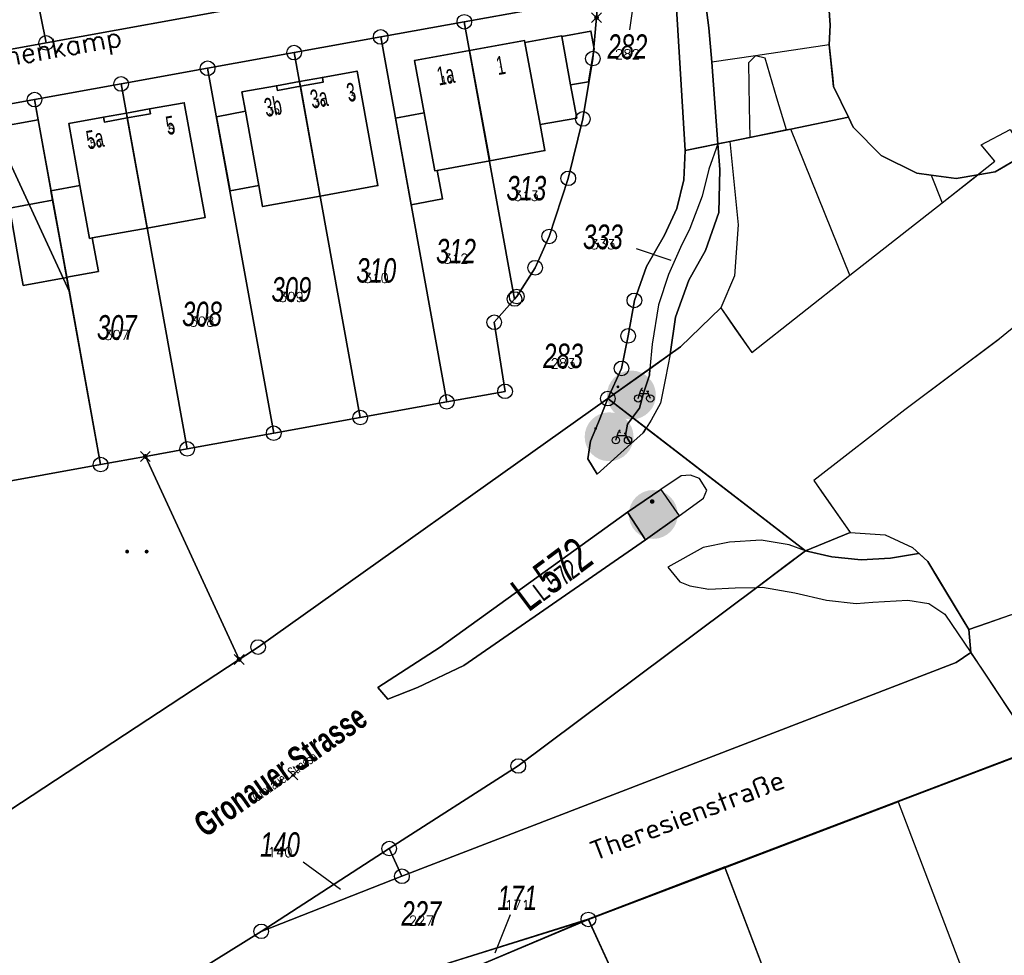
# Model space of a CAD drawing. Header units: metres. Extents: x 339653 to 341672, y 5744753 to 5747397.
# Tile 246 of 256: x 341003 to 341104, y 5746433 to 5746528. Entities that reach past the tile are written whole.
import ezdxf
from ezdxf.enums import TextEntityAlignment as Align

# ---------------------------------------------------------------- set-up
doc = ezdxf.new("R2010")
doc.units = ezdxf.units.M
doc.header["$LTSCALE"] = 0.03
doc.header["$PDMODE"] = 3
doc.header["$PDSIZE"] = 0.5
for name, color, linetype, lineweight in [('B-Beschriftung', 83, 'Continuous', 25), ('B-Flurstücksnummer', 83, 'Continuous', 25), ('B-Gebäude', 15, 'Continuous', 35), ('Flurstücke_Grenzpunkte', 7, 'Continuous', 25), ('Historie', 7, 'Continuous', 25), ('Lagebezeichnungen', 7, 'Continuous', 25), ('Netzpunkte', 7, 'Continuous', 25), ('Siedlung', 7, 'Continuous', 25), ('Verkehr', 7, 'Continuous', 25)]:
    doc.layers.add(name, color=color, linetype=linetype, lineweight=lineweight)
doc.layers.add('B-Flurstück', color=83, linetype='Continuous')
doc.styles.add('FLURSTUECKSNUMMER', font='simplex.shx')
doc.styles.add('Flurstücksnummer - K 10 700', font='ariali.ttf', dxfattribs={"width": 0.7})
doc.styles.add('HAUSNUMMER', font='simplex.shx')
doc.styles.add('Hausnummern NRW', font='arial.ttf', dxfattribs={"width": 0.595})
doc.styles.add('Legende und Ausgabekopf - N 8', font='arial.ttf', dxfattribs={"width": 0.7})
doc.styles.add('Name - Bauwerken u. Einrichtungen - F 10', font='arialbd.ttf', dxfattribs={"width": 0.7})
doc.styles.add('Plätze_ Anlagen_ Bahnhof - N 14', font='arial.ttf', dxfattribs={"width": 0.7})
doc.styles.add('STRASSENNAME_DKKM1000', font='simplex.shx')
doc.styles.add('Textart 8113', font='arial.ttf', dxfattribs={"width": 0.7})

# ---------------------------------------------------------------- blocks, each defined once
blk = doc.blocks.new('Gras')
for points in [[(-0.416667, 0.083333, -1), (-0.416667, -0.083333, -1)], [(0.416667, 0.083333, -1), (0.416667, -0.083333, -1)]]:
    blk.add_hatch(color=256).paths.add_polyline_path(points, flags=0)
blk = doc.blocks.new('Rad- und Fußweg')
for points in [[(-0.024975, 0.498889, 0.952163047), (-0.024975, -0.498889)], [(0, 0.499488, -1), (0, -0.499488, -1)], [(0.024975, -0.498889, 0.952163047), (0.024975, 0.498889)], [(-0.277716, 0.113884), (-0.267726, 0.119877), (-0.255738, 0.125871), (-0.247746, 0.129867), (-0.24375, 0.129867), (-0.237756, 0.125871), (-0.231763, 0.121875), (-0.15584, 0.043955), (-0.151844, 0.039959), (-0.149846, 0.035963), (-0.149846, -0.001998), (-0.149846, -0.005994), (-0.151844, -0.00999), (-0.157838, -0.013986), (-0.16583, -0.015984), (-0.173822, -0.013986), (-0.179815, -0.00999), (-0.181813, -0.005994), (-0.181813, -0.001998), (-0.181813, 0.023976), (-0.209785, 0.051947), (-0.221773, 0.017982), (-0.151844, -0.167828), (-0.151844, -0.173822), (-0.151844, -0.181813), (-0.15584, -0.189806), (-0.161834, -0.193802), (-0.167828, -0.197798), (-0.17582, -0.197798), (-0.18581, -0.193802), (-0.191804, -0.187808), (-0.193802, -0.181813), (-0.255738, -0.021978), (-0.333658, -0.183812), (-0.339652, -0.191804), (-0.347643, -0.1958), (-0.357634, -0.1958), (-0.363627, -0.193802), (-0.369621, -0.189806), (-0.373617, -0.181813), (-0.375615, -0.173822), (-0.373617, -0.167828), (-0.283709, 0.013986), (-0.293699, 0.043955), (-0.34165, -0.00999), (-0.347643, -0.013986), (-0.353638, -0.013986), (-0.359631, -0.011988), (-0.365626, -0.007992), (-0.367623, -0.003996), (-0.369621, 0.001998), (-0.369621, 0.007992), (-0.365626, 0.013986)], [(-0.275718, 0.197798, -1), (-0.275718, 0.137859, -1)]]:
    blk.add_hatch(color=256).paths.add_polyline_path(points, flags=0)
for p, q in [((0.138857, -0.06893), (0.189806, 0.101896)), ((0.167828, 0.027972), (0.351639, 0.027972)), ((0.191804, 0.113884), (0.223771, 0.143852)), ((0.235758, 0.07792), (0.191804, 0.113884)), ((0.307685, 0.075922), (0.357634, 0.075922)), ((0.387603, -0.06893), (0.337654, 0.059939))]:
    blk.add_line(p, q)
for centre in [(0.138857, -0.06893), (0.386604, -0.06893)]:
    blk.add_circle(centre, 0.074923)
blk = doc.blocks.new('Fußweg')
for points in [[(0, 0.5, -1), (0, -0.5, -1)], [(-0.026, 0.178), (-0.008, 0.19), (0.01, 0.2), (0.022, 0.204), (0.028, 0.204), (0.038, 0.2), (0.046, 0.19), (0.168, 0.07), (0.174, 0.064), (0.178, 0.056), (0.178, -0.004), (0.176, -0.01), (0.174, -0.014), (0.172, -0.016), (0.168, -0.018), (0.16, -0.022), (0.152, -0.024), (0.142, -0.022), (0.134, -0.018), (0.13, -0.016), (0.128, -0.014), (0.126, -0.01), (0.126, -0.004), (0.126, 0.038), (0.082, 0.082), (0.064, 0.03), (0.078, -0.008), (0.092, -0.044), (0.104, -0.08), (0.118, -0.116), (0.13, -0.152), (0.142, -0.188), (0.158, -0.224), (0.172, -0.262), (0.174, -0.27), (0.174, -0.278), (0.174, -0.286), (0.172, -0.292), (0.168, -0.298), (0.164, -0.302), (0.16, -0.306), (0.154, -0.31), (0.148, -0.312), (0.14, -0.312), (0.132, -0.312), (0.126, -0.308), (0.122, -0.306), (0.116, -0.3), (0.112, -0.294), (0.106, -0.286), (0.01, -0.034), (-0.02, -0.1), (-0.05, -0.162), (-0.08, -0.226), (-0.112, -0.29), (-0.116, -0.296), (-0.122, -0.302), (-0.128, -0.308), (-0.134, -0.31), (-0.142, -0.31), (-0.148, -0.31), (-0.154, -0.308), (-0.158, -0.306), (-0.164, -0.302), (-0.17, -0.298), (-0.174, -0.292), (-0.176, -0.286), (-0.178, -0.28), (-0.178, -0.274), (-0.176, -0.264), (-0.034, 0.024), (-0.048, 0.07), (-0.124, -0.016), (-0.134, -0.022), (-0.144, -0.022), (-0.154, -0.02), (-0.16, -0.014), (-0.166, -0.006), (-0.168, 0.004), (-0.168, 0.014), (-0.16, 0.024)], [(-0.021, 0.312, -1), (-0.021, 0.218, -1)]]:
    blk.add_hatch(color=256).paths.add_polyline_path(points, flags=0)
blk = doc.blocks.new('Grenzpunkt mit Abmarkung (Marke)')
at = {"lineweight": -2}
blk.add_circle((0, 0), 0.499, dxfattribs=at)
blk = doc.blocks.new('Grenzpunkt. Abmarkung nach Quellenlage nicht zu spezifizieren')
at = {"lineweight": -2}
blk.add_hatch(color=256, dxfattribs=at).paths.add_polyline_path([(0, 0.165, -1), (0, -0.165, -1)], flags=0)
blk.add_point((0, 0), dxfattribs=at)

msp = doc.modelspace()

# ---------------------------------------------------------------- linework, layer by layer
at = {"layer": 'B-Flurstück', "color": 83}
for points in [[(340979.969, 5746526.296, 0), (340982.074, 5746525.03, 0), (340986.29, 5746522.495, 0), (341005.954, 5746526.054, 0), (341003.334, 5746539.064, 0), (341000.718, 5746552.054, 0), (340990.262, 5746549.803, 0), (340974.035, 5746546.31, 0), (340979.969, 5746526.296, 0)], [(341005.954, 5746526.054, 0), (341027.079, 5746529.878, 0), (341029.685, 5746533.638, 0), (341031.108, 5746535.689, 0), (341029.636, 5746543.825, 0), (341003.334, 5746539.064, 0), (341005.954, 5746526.054, 0)], [(340987.333, 5746517.093, 0), (341004.775, 5746520.251, 0), (341013.63, 5746521.854, 0), (341022.484, 5746523.457, 0), (341031.339, 5746525.06, 0), (341040.194, 5746526.664, 0), (341048.753, 5746528.213, 0), (341062.465, 5746530.697, 0), (341070.328, 5746532.121, 0), (341070.799, 5746536.778, 0), (341062.61, 5746535.296, 0), (341042.999, 5746531.746, 0), (341027.079, 5746529.878, 0), (341005.954, 5746526.054, 0), (340986.29, 5746522.495, 0)], [(341053.89, 5746499.844, 0), (341054.113, 5746500.1, 0), (341056.002, 5746503.049, 0), (341057.437, 5746506.243, 0), (341059.389, 5746512.193, 0), (341060.882, 5746518.273, 0), (341061.909, 5746524.449, 0), (341062.283, 5746528.647, 0), (341062.465, 5746530.697, 0), (341048.753, 5746528.213, 0), (341053.89, 5746499.844, 0)], [(341070.445, 5746530.142, 0), (341071.344, 5746515.033, 0), (341074.696, 5746515.717, 0), (341074.091, 5746524.085, 0), (341073.758, 5746527.588, 0), (341073.355, 5746530.783, 0)], [(341073.355, 5746530.783, 0), (341073.758, 5746527.588, 0), (341074.091, 5746524.085, 0), (341074.696, 5746515.717, 0), (341075.938, 5746515.971, 0), (341082.154, 5746517.239, 0), (341088.065, 5746518.445, 0), (341086.532, 5746521.606, 0), (341086.092, 5746525.852, 0), (341086.177, 5746527.861, 0), (341086.04, 5746529.839, 0)], [(341016.114, 5746483.73, 0), (341025.71, 5746462.955, 0), (341027.65, 5746464.228, 0), (341063.434, 5746489.651, 0), (341064.842, 5746492.743, 0), (341065.519, 5746496.072, 0), (341066.153, 5746499.706, 0), (341067.402, 5746503.178, 0), (341069.227, 5746506.383, 0), (341070.512, 5746509.105, 0), (341071.226, 5746512.026, 0), (341071.344, 5746515.033, 0), (341070.445, 5746530.142, 0)], [(341062.283, 5746528.647, 0), (341061.909, 5746524.449, 0), (341060.882, 5746518.273, 0), (341059.389, 5746512.193, 0), (341057.437, 5746506.243, 0), (341056.002, 5746503.049, 0), (341054.113, 5746500.1, 0), (341053.89, 5746499.844, 0), (341051.811, 5746497.462, 0), (341052.92, 5746490.395, 0), (341046.956, 5746489.315, 0), (341038.101, 5746487.711, 0), (341029.246, 5746486.108, 0), (341020.392, 5746484.504, 0), (341016.114, 5746483.73, 0)], [(341046.956, 5746489.315, 0), (341052.92, 5746490.395, 0), (341051.811, 5746497.462, 0), (341053.89, 5746499.844, 0), (341048.753, 5746528.213, 0), (341040.194, 5746526.664, 0), (341046.956, 5746489.315, 0)], [(341038.101, 5746487.711, 0), (341046.956, 5746489.315, 0), (341040.194, 5746526.664, 0), (341031.339, 5746525.06, 0), (341038.101, 5746487.711, 0)], [(341029.246, 5746486.108, 0), (341038.101, 5746487.711, 0), (341031.339, 5746525.06, 0), (341022.484, 5746523.457, 0), (341029.246, 5746486.108, 0)], [(341020.392, 5746484.504, 0), (341029.246, 5746486.108, 0), (341022.484, 5746523.457, 0), (341013.63, 5746521.854, 0), (341020.392, 5746484.504, 0)], [(341004.775, 5746520.251, 0), (341011.537, 5746482.901, 0), (341016.114, 5746483.73, 0), (341020.392, 5746484.504, 0), (341013.63, 5746521.854, 0), (341004.775, 5746520.251, 0)], [(340994.096, 5746479.734, 0), (341011.537, 5746482.901, 0), (341004.775, 5746520.251, 0), (340987.333, 5746517.093, 0), (340987.714, 5746514.99, 0), (340994.096, 5746479.734, 0)], [(341088.556, 5746517.435, 0), (341088.065, 5746518.445, 0), (341082.154, 5746517.239, 0), (341075.938, 5746515.971, 0), (341074.696, 5746515.717, 0), (341074.886, 5746513.101, 0), (341074.794, 5746508.708, 0), (341073.425, 5746504.806, 0), (341071.732, 5746501.76, 0), (341070.372, 5746497.976, 0), (341069.823, 5746494.19, 0), (341063.434, 5746489.651, 0), (341067.359, 5746486.632, 0), (341083.682, 5746474.08, 0), (341086.354, 5746473.471, 0), (341089.365, 5746473.146, 0), (341092.349, 5746473.333, 0), (341095.218, 5746473.815, 0), (341095.256, 5746473.822, 0), (341095.285, 5746473.795, 0), (341096.174, 5746472.973, 0), (341100.389, 5746466.034, 0), (341102.244, 5746466.676, 0), (341105.726, 5746467.881, 0)], [(341107.26, 5746515.319, 0), (341103.062, 5746512.85, 0), (341101.284, 5746512.546, 0), (341099.071, 5746512.168, 0), (341096.511, 5746512.513, 0), (341095.049, 5746512.711, 0), (341091.404, 5746514.531, 0), (341088.556, 5746517.435, 0)], [(341069.227, 5746506.383, 0), (341067.402, 5746503.178, 0), (341066.153, 5746499.706, 0), (341065.519, 5746496.072, 0), (341064.842, 5746492.743, 0), (341063.434, 5746489.651, 0), (341069.823, 5746494.19, 0), (341070.372, 5746497.976, 0), (341071.732, 5746501.76, 0), (341073.425, 5746504.806, 0), (341074.794, 5746508.708, 0), (341074.886, 5746513.101, 0), (341074.696, 5746515.717, 0), (341071.344, 5746515.033, 0), (341071.226, 5746512.026, 0), (341070.512, 5746509.105, 0), (341069.227, 5746506.383, 0)], [(340825.272, 5746308.076, 0), (340873.019, 5746340.454, 0), (340929.054, 5746375.192, 0), (340957.725, 5746393.174, 0), (340992.518, 5746413.062, 0), (341027.971, 5746435.131, 0), (341041.068, 5746443.604, 0), (341054.274, 5746452.054, 0), (341078.671, 5746470.326, 0), (341083.682, 5746474.08, 0), (341067.359, 5746486.632, 0), (341063.434, 5746489.651, 0), (341027.65, 5746464.228, 0), (341025.71, 5746462.955, 0), (340982.221, 5746434.404, 0), (340975.709, 5746430.13, 0), (340920.701, 5746395.567, 0), (340865.571, 5746360.932, 0), (340814.505, 5746326.703, 0), (340807.836, 5746322.231, 0), (340777.916, 5746300.517, 0)], [(340965.813, 5746469.983, 0), (340982.221, 5746434.404, 0), (341025.71, 5746462.955, 0), (341016.114, 5746483.73, 0), (341011.537, 5746482.901, 0), (340994.096, 5746479.734, 0), (340987.111, 5746478.134, 0), (340980.244, 5746476.081, 0), (340974.772, 5746474.088, 0), (340969.414, 5746471.806, 0), (340965.813, 5746469.983, 0)], [(341054.274, 5746452.054, 0), (341041.068, 5746443.604, 0), (341042.373, 5746440.763, 0), (341099.07, 5746462.658, 0), (341100.598, 5746463.682, 0), (341100.389, 5746466.034, 0), (341096.174, 5746472.973, 0), (341095.285, 5746473.795, 0), (341095.256, 5746473.822, 0), (341095.218, 5746473.815, 0), (341092.349, 5746473.333, 0), (341089.365, 5746473.146, 0), (341086.354, 5746473.471, 0), (341083.682, 5746474.08, 0), (341078.671, 5746470.326, 0), (341054.274, 5746452.054, 0)], [(340995.298, 5746406.916, 0), (340999.063, 5746398.757, 0), (340998.333, 5746401.678, 0), (340998.708, 5746404.674, 0), (341000.187, 5746407.254, 0), (341002.507, 5746409.138, 0), (341023.194, 5746420.307, 0), (341044.395, 5746429.171, 0), (341047.172, 5746430.347, 0), (341046.541, 5746431.717, 0), (341061.437, 5746436.391, 0), (341075.424, 5746441.719, 0), (341093.178, 5746448.482, 0), (341107.16, 5746453.808, 0), (341101.767, 5746461.922, 0), (341100.598, 5746463.682, 0), (341099.07, 5746462.658, 0), (341042.373, 5746440.763, 0), (341027.971, 5746435.131, 0), (340992.518, 5746413.062, 0), (340993.35, 5746411.224, 0), (340995.298, 5746406.916, 0)], [(341027.971, 5746435.131, 0), (341042.373, 5746440.763, 0), (341041.068, 5746443.604, 0), (341027.971, 5746435.131, 0)], [(341074.178, 5746408.624, 0), (341078.426, 5746410.094, 0), (341085.405, 5746412.509, 0), (341086.402, 5746412.854, 0), (341075.424, 5746441.719, 0), (341061.437, 5746436.391, 0), (341074.178, 5746408.624, 0)], [(341047.172, 5746430.347, 0), (341061.437, 5746436.391, 0), (341046.541, 5746431.717, 0), (341047.172, 5746430.347, 0)], [(341056.116, 5746410.952, 0), (341059.527, 5746403.554, 0), (341074.178, 5746408.624, 0), (341061.437, 5746436.391, 0), (341047.172, 5746430.347, 0), (341056.116, 5746410.952, 0)]]:
    msp.add_polyline3d(points, dxfattribs=at)
at = {"layer": 'B-Gebäude'}
for points in [[(341056.502, 5746517.702), (341054.955, 5746526.094), (341058.714, 5746526.771), (341058.725, 5746526.712), (341059.628, 5746521.773), (341060.253, 5746518.359)], [(341059.628, 5746521.773), (341058.725, 5746526.712), (341061.7, 5746527.259), (341062.049, 5746525.464), (341061.647, 5746523.1), (341061.475, 5746522.087)], [(341051.348, 5746514), (341049.299, 5746525.276), (341054.919, 5746526.291), (341054.955, 5746526.094), (341056.502, 5746517.702), (341056.994, 5746515.037)], [(341045.733, 5746512.969), (341044.651, 5746518.888), (341043.669, 5746524.258), (341049.299, 5746525.276), (341051.348, 5746514), (341045.969, 5746513.012)], [(341031.98, 5746521.612), (341031.89, 5746522.104), (341034.23, 5746522.529), (341037.78, 5746523.174), (341039.916, 5746511.458), (341034.017, 5746510.381)], [(341026.35, 5746519.055), (341025.991, 5746521.033), (341029.531, 5746521.676), (341031.89, 5746522.104), (341031.98, 5746521.612), (341034.017, 5746510.381), (341028.117, 5746509.303), (341027.724, 5746511.467)], [(341029.531, 5746521.676), (341031.89, 5746522.104), (341031.98, 5746521.612), (341029.619, 5746521.184)], [(341031.89, 5746522.104), (341034.23, 5746522.529), (341034.32, 5746522.037), (341031.98, 5746521.612)], [(341016.307, 5746507.109), (341014.267, 5746518.377), (341014.174, 5746518.868), (341016.535, 5746519.295), (341020.086, 5746519.935), (341022.222, 5746508.179)], [(341009.424, 5746511.465), (341008.271, 5746517.803), (341011.833, 5746518.446), (341014.174, 5746518.868), (341014.267, 5746518.377), (341016.307, 5746507.109), (341010.686, 5746506.092), (341010.411, 5746506.042)], [(341011.833, 5746518.446), (341014.174, 5746518.868), (341014.267, 5746518.377), (341011.921, 5746517.954)], [(341014.267, 5746518.377), (341014.174, 5746518.868), (341016.535, 5746519.295), (341016.623, 5746518.802)], [(341026.35, 5746519.055), (341027.724, 5746511.467), (341024.778, 5746510.931), (341023.403, 5746518.503)], [(341045.969, 5746513.012), (341046.533, 5746510.086), (341043.323, 5746509.487), (341041.723, 5746518.356), (341044.651, 5746518.888), (341045.733, 5746512.969)], [(341010.411, 5746506.042), (341010.686, 5746506.092), (341011.304, 5746502.665), (341008.071, 5746502.082), (341006.45, 5746510.922), (341009.424, 5746511.465)]]:
    msp.add_lwpolyline(points, close=True, dxfattribs=at)
for points in [[(341058.725, 5746526.712), (341061.7, 5746527.259)], [(341061.7, 5746527.259), (341062.049, 5746525.464)], [(341029.531, 5746521.676), (341031.89, 5746522.104)], [(341031.89, 5746522.104), (341034.23, 5746522.529)], [(341011.833, 5746518.446), (341014.174, 5746518.868)], [(341014.174, 5746518.868), (341016.535, 5746519.295)]]:
    msp.add_lwpolyline(points, dxfattribs=at)
for points in [[(341056.502, 5746517.702, 0), (341060.253, 5746518.359, 0), (341059.628, 5746521.773, 0), (341058.725, 5746526.712, 0), (341058.714, 5746526.771, 0), (341054.955, 5746526.094, 0), (341056.502, 5746517.702, 0)], [(341056.502, 5746517.702, 0), (341060.253, 5746518.359, 0), (341059.628, 5746521.773, 0), (341058.725, 5746526.712, 0), (341058.714, 5746526.771, 0), (341054.955, 5746526.094, 0), (341056.502, 5746517.702, 0)], [(341059.628, 5746521.773, 0), (341061.475, 5746522.087, 0), (341061.647, 5746523.1, 0), (341062.049, 5746525.464, 0), (341061.7, 5746527.259, 0), (341058.725, 5746526.712, 0), (341059.628, 5746521.773, 0)], [(341059.628, 5746521.773, 0), (341061.475, 5746522.087, 0), (341061.647, 5746523.1, 0), (341062.049, 5746525.464, 0), (341061.7, 5746527.259, 0), (341058.725, 5746526.712, 0), (341059.628, 5746521.773, 0)], [(341051.348, 5746514, 0), (341056.994, 5746515.037, 0), (341056.502, 5746517.702, 0), (341054.955, 5746526.094, 0), (341054.919, 5746526.291, 0), (341049.299, 5746525.276, 0), (341051.348, 5746514, 0)], [(341051.348, 5746514, 0), (341056.994, 5746515.037, 0), (341056.502, 5746517.702, 0), (341054.955, 5746526.094, 0), (341054.919, 5746526.291, 0), (341049.299, 5746525.276, 0), (341051.348, 5746514, 0)], [(341044.651, 5746518.888, 0), (341045.733, 5746512.969, 0), (341045.969, 5746513.012, 0), (341051.348, 5746514, 0), (341049.299, 5746525.276, 0), (341043.669, 5746524.258, 0), (341044.651, 5746518.888, 0)], [(341044.651, 5746518.888, 0), (341045.733, 5746512.969, 0), (341045.969, 5746513.012, 0), (341051.348, 5746514, 0), (341049.299, 5746525.276, 0), (341043.669, 5746524.258, 0), (341044.651, 5746518.888, 0)], [(341031.98, 5746521.612, 0), (341034.017, 5746510.381, 0), (341039.916, 5746511.458, 0), (341037.78, 5746523.174, 0), (341034.23, 5746522.529, 0), (341031.89, 5746522.104, 0), (341031.98, 5746521.612, 0)], [(341031.98, 5746521.612, 0), (341034.017, 5746510.381, 0), (341039.916, 5746511.458, 0), (341037.78, 5746523.174, 0), (341034.23, 5746522.529, 0), (341031.89, 5746522.104, 0), (341031.98, 5746521.612, 0)], [(341026.35, 5746519.055, 0), (341027.724, 5746511.467, 0), (341028.117, 5746509.303, 0), (341034.017, 5746510.381, 0), (341031.98, 5746521.612, 0), (341031.89, 5746522.104, 0), (341029.531, 5746521.676, 0), (341025.991, 5746521.033, 0), (341026.35, 5746519.055, 0)], [(341026.35, 5746519.055, 0), (341027.724, 5746511.467, 0), (341028.117, 5746509.303, 0), (341034.017, 5746510.381, 0), (341031.98, 5746521.612, 0), (341031.89, 5746522.104, 0), (341029.531, 5746521.676, 0), (341025.991, 5746521.033, 0), (341026.35, 5746519.055, 0)], [(341014.267, 5746518.377, 0), (341016.307, 5746507.109, 0), (341022.222, 5746508.179, 0), (341020.086, 5746519.935, 0), (341016.535, 5746519.295, 0), (341014.174, 5746518.868, 0), (341014.267, 5746518.377, 0)], [(341014.267, 5746518.377, 0), (341016.307, 5746507.109, 0), (341022.222, 5746508.179, 0), (341020.086, 5746519.935, 0), (341016.535, 5746519.295, 0), (341014.174, 5746518.868, 0), (341014.267, 5746518.377, 0)], [(341009.424, 5746511.465, 0), (341010.411, 5746506.042, 0), (341010.686, 5746506.092, 0), (341016.307, 5746507.109, 0), (341014.267, 5746518.377, 0), (341014.174, 5746518.868, 0), (341011.833, 5746518.446, 0), (341008.271, 5746517.803, 0), (341009.424, 5746511.465, 0)], [(341009.424, 5746511.465, 0), (341010.411, 5746506.042, 0), (341010.686, 5746506.092, 0), (341016.307, 5746507.109, 0), (341014.267, 5746518.377, 0), (341014.174, 5746518.868, 0), (341011.833, 5746518.446, 0), (341008.271, 5746517.803, 0), (341009.424, 5746511.465, 0)], [(341027.724, 5746511.467, 0), (341026.35, 5746519.055, 0), (341023.403, 5746518.503, 0), (341024.778, 5746510.931, 0), (341027.724, 5746511.467, 0)], [(341027.724, 5746511.467, 0), (341026.35, 5746519.055, 0), (341023.403, 5746518.503, 0), (341024.778, 5746510.931, 0), (341027.724, 5746511.467, 0)], [(341045.969, 5746513.012, 0), (341045.733, 5746512.969, 0), (341044.651, 5746518.888, 0), (341041.723, 5746518.356, 0), (341043.323, 5746509.487, 0), (341046.533, 5746510.086, 0), (341045.969, 5746513.012, 0)], [(341045.969, 5746513.012, 0), (341045.733, 5746512.969, 0), (341044.651, 5746518.888, 0), (341041.723, 5746518.356, 0), (341043.323, 5746509.487, 0), (341046.533, 5746510.086, 0), (341045.969, 5746513.012, 0)], [(341010.686, 5746506.092, 0), (341010.411, 5746506.042, 0), (341009.424, 5746511.465, 0), (341006.45, 5746510.922, 0), (341006.627, 5746509.957, 0), (341008.071, 5746502.082, 0), (341011.304, 5746502.665, 0), (341010.686, 5746506.092, 0)], [(341010.686, 5746506.092, 0), (341010.411, 5746506.042, 0), (341009.424, 5746511.465, 0), (341006.45, 5746510.922, 0), (341006.627, 5746509.957, 0), (341008.071, 5746502.082, 0), (341011.304, 5746502.665, 0), (341010.686, 5746506.092, 0)], [(341002.199, 5746509.149, 0), (341002.468, 5746507.655, 0), (341003.173, 5746503.698, 0), (341003.618, 5746501.229, 0), (341008.073, 5746502.048, 0), (341008.071, 5746502.082, 0), (341006.627, 5746509.957, 0), (341002.199, 5746509.149, 0)], [(341002.199, 5746509.149, 0), (341002.468, 5746507.655, 0), (341003.173, 5746503.698, 0), (341003.618, 5746501.229, 0), (341008.073, 5746502.048, 0), (341008.071, 5746502.082, 0), (341006.627, 5746509.957, 0), (341002.199, 5746509.149, 0)]]:
    msp.add_polyline3d(points, dxfattribs=at)
at = {"layer": 'Flurstücke_Grenzpunkte', "color": 83}
for p, q in [((341065.693, 5746527.394), (341066.137, 5746530.515)), ((341066.34, 5746505.025), (341069.887, 5746503.824)), ((341032.275, 5746442.232), (341036.09, 5746439.433)), ((341053.461, 5746436.817), (341051.867, 5746432.902))]:
    msp.add_line(p, q, dxfattribs=at)
for points in [[(340979.969, 5746526.296), (340974.035, 5746546.31), (340990.262, 5746549.803), (341000.718, 5746552.054), (341003.334, 5746539.064), (341005.954, 5746526.054), (340986.29, 5746522.495), (340982.074, 5746525.03)], [(341005.954, 5746526.054), (341003.334, 5746539.064), (341029.636, 5746543.825), (341031.108, 5746535.689), (341029.685, 5746533.638), (341027.079, 5746529.878)], [(341054.113, 5746500.1), (341053.89, 5746499.844), (341048.753, 5746528.213), (341062.465, 5746530.697), (341062.283, 5746528.647), (341061.909, 5746524.449), (341060.882, 5746518.273), (341059.389, 5746512.193), (341057.437, 5746506.243), (341056.002, 5746503.049)], [(341046.956, 5746489.315), (341040.194, 5746526.664), (341048.753, 5746528.213), (341053.89, 5746499.844), (341051.811, 5746497.462), (341052.92, 5746490.395)], [(341046.956, 5746489.315), (341038.101, 5746487.711), (341031.339, 5746525.06), (341040.194, 5746526.664)], [(341038.101, 5746487.711), (341029.246, 5746486.108), (341022.484, 5746523.457), (341031.339, 5746525.06)], [(341029.246, 5746486.108), (341020.392, 5746484.504), (341013.63, 5746521.854), (341022.484, 5746523.457)], [(341008.34, 5746500.562), (341005.149, 5746518.183), (341004.775, 5746520.251), (341013.63, 5746521.854), (341020.392, 5746484.504), (341016.114, 5746483.73), (341011.537, 5746482.901)], [(340994.096, 5746479.734), (340987.714, 5746514.99), (340987.333, 5746517.093), (341004.775, 5746520.251), (341005.149, 5746518.183), (341008.34, 5746500.562), (341011.537, 5746482.901)], [(341067.402, 5746503.178), (341069.227, 5746506.383), (341070.512, 5746509.105), (341071.226, 5746512.026), (341071.344, 5746515.033), (341074.696, 5746515.717), (341074.886, 5746513.101), (341074.794, 5746508.708), (341073.425, 5746504.806), (341071.732, 5746501.76), (341070.372, 5746497.976), (341069.823, 5746494.19), (341067.747, 5746492.715), (341063.434, 5746489.651), (341064.842, 5746492.743), (341065.519, 5746496.072), (341066.153, 5746499.706)], [(340965.813, 5746469.983), (340969.414, 5746471.806), (340974.772, 5746474.088), (340980.244, 5746476.081), (340987.111, 5746478.134), (340994.096, 5746479.734), (341011.537, 5746482.901), (341016.114, 5746483.73), (341025.71, 5746462.955), (340982.221, 5746434.404)], [(341041.068, 5746443.604), (341054.274, 5746452.054), (341078.671, 5746470.326), (341081.656, 5746472.562), (341083.682, 5746474.08), (341086.354, 5746473.471), (341089.365, 5746473.146), (341092.349, 5746473.333), (341095.218, 5746473.815), (341095.256, 5746473.822), (341095.285, 5746473.795), (341096.174, 5746472.973), (341097.35, 5746471.036), (341100.389, 5746466.034), (341100.598, 5746463.682), (341099.07, 5746462.658), (341042.373, 5746440.763)], [(340995.913, 5746405.579), (340995.298, 5746406.916), (340992.518, 5746413.062), (341027.971, 5746435.131), (341042.373, 5746440.763), (341099.07, 5746462.658), (341100.598, 5746463.682), (341107.169, 5746453.699), (341093.164, 5746448.384), (341075.419, 5746441.646), (341061.447, 5746436.346), (341046.537, 5746431.706), (341047.167, 5746430.329), (341044.396, 5746429.163), (341023.196, 5746420.301), (341002.507, 5746409.137), (341000.187, 5746407.253), (340998.708, 5746404.673), (340998.332, 5746401.677), (340999.061, 5746398.755)], [(341042.373, 5746440.763), (341027.971, 5746435.131), (341041.068, 5746443.604)], [(341074.172, 5746408.557), (341061.447, 5746436.346), (341075.419, 5746441.646), (341086.385, 5746412.776), (341078.414, 5746410.022)], [(341047.167, 5746430.329), (341046.537, 5746431.706), (341061.447, 5746436.346)], [(341056.114, 5746410.91), (341047.167, 5746430.329), (341061.447, 5746436.346), (341074.172, 5746408.557), (341059.537, 5746403.503)]]:
    msp.add_lwpolyline(points, close=True, dxfattribs=at)
for points in [[(340986.29, 5746522.495), (341005.954, 5746526.054), (341027.079, 5746529.878), (341042.999, 5746531.746), (341062.61, 5746535.296), (341070.799, 5746536.778), (341070.328, 5746532.121), (341062.465, 5746530.697), (341048.753, 5746528.213), (341040.194, 5746526.664), (341031.339, 5746525.06), (341022.484, 5746523.457), (341013.63, 5746521.854), (341004.775, 5746520.251), (340987.333, 5746517.093)], [(341073.355, 5746530.783), (341073.758, 5746527.588), (341074.091, 5746524.085), (341074.696, 5746515.717), (341071.344, 5746515.033), (341070.445, 5746530.142)], [(341086.04, 5746529.839), (341086.177, 5746527.861), (341086.092, 5746525.852), (341086.447, 5746522.429), (341086.532, 5746521.606), (341088.065, 5746518.445), (341082.154, 5746517.239), (341081.705, 5746517.147), (341077.976, 5746516.387), (341075.938, 5746515.971), (341074.696, 5746515.717), (341074.091, 5746524.085), (341073.758, 5746527.588), (341073.355, 5746530.783)], [(341005.954, 5746526.054), (341027.079, 5746529.878)], [(341070.445, 5746530.142), (341071.344, 5746515.033), (341071.226, 5746512.026), (341070.512, 5746509.105), (341069.227, 5746506.383), (341067.402, 5746503.178), (341066.153, 5746499.706), (341065.519, 5746496.072), (341064.842, 5746492.743), (341063.434, 5746489.651), (341027.65, 5746464.228), (341025.71, 5746462.955), (341016.114, 5746483.73), (341020.392, 5746484.504), (341029.246, 5746486.108), (341038.101, 5746487.711), (341046.956, 5746489.315), (341052.92, 5746490.395), (341051.811, 5746497.462), (341053.89, 5746499.844), (341054.113, 5746500.1), (341056.002, 5746503.049), (341057.437, 5746506.243), (341059.389, 5746512.193), (341060.882, 5746518.273), (341061.909, 5746524.449), (341062.283, 5746528.647)], [(340986.29, 5746522.495), (341005.954, 5746526.054)], [(341104.622, 5746467.499), (341102.244, 5746466.676), (341100.389, 5746466.034), (341097.35, 5746471.036), (341096.174, 5746472.973), (341095.285, 5746473.795), (341095.256, 5746473.822), (341095.218, 5746473.815), (341092.349, 5746473.333), (341089.365, 5746473.146), (341086.354, 5746473.471), (341083.682, 5746474.08), (341067.359, 5746486.632), (341065.962, 5746487.707), (341063.434, 5746489.651), (341067.747, 5746492.715), (341069.823, 5746494.19), (341070.372, 5746497.976), (341071.732, 5746501.76), (341073.425, 5746504.806), (341074.794, 5746508.708), (341074.886, 5746513.101), (341074.696, 5746515.717), (341075.938, 5746515.971), (341077.976, 5746516.387), (341081.705, 5746517.147), (341082.154, 5746517.239), (341088.065, 5746518.445), (341088.556, 5746517.435), (341091.404, 5746514.531), (341095.049, 5746512.711), (341096.511, 5746512.513), (341099.071, 5746512.168), (341101.284, 5746512.546), (341103.062, 5746512.85), (341103.717, 5746513.235), (341107.26, 5746515.319)], [(341067.747, 5746492.715), (341063.434, 5746489.651)], [(340777.916, 5746300.517), (340807.836, 5746322.231), (340814.505, 5746326.703), (340865.571, 5746360.932), (340920.701, 5746395.567), (340975.709, 5746430.13), (340982.221, 5746434.404), (341025.71, 5746462.955), (341027.65, 5746464.228), (341063.434, 5746489.651), (341065.962, 5746487.707), (341067.359, 5746486.632), (341083.682, 5746474.08), (341081.656, 5746472.562), (341078.671, 5746470.326), (341054.274, 5746452.054), (341041.068, 5746443.604), (341027.971, 5746435.131), (340992.518, 5746413.062), (340957.725, 5746393.174), (340929.054, 5746375.192), (340873.019, 5746340.454), (340825.272, 5746308.076)], [(341063.434, 5746489.651), (341065.962, 5746487.707)], [(341065.962, 5746487.707), (341067.359, 5746486.632)]]:
    msp.add_lwpolyline(points, dxfattribs=at)
at = {"layer": 'Historie', "color": 83}
for points in [[(341086.04, 5746529.839), (341086.177, 5746527.861), (341086.092, 5746525.852), (341078.534, 5746524.739), (341074.091, 5746524.085), (341073.758, 5746527.588), (341073.355, 5746530.783)], [(341112.08, 5746502.771), (341103.509, 5746495.76), (341103.452, 5746495.717), (341093.839, 5746488.496), (341084.527, 5746481.254), (341085.584, 5746479.743), (341088.23, 5746475.961), (341083.682, 5746474.08), (341067.359, 5746486.632), (341065.962, 5746487.707), (341063.434, 5746489.651), (341067.747, 5746492.715), (341069.823, 5746494.19), (341070.883, 5746494.943), (341074.985, 5746498.929), (341076.45, 5746496.83), (341078.161, 5746494.379), (341088.193, 5746502.287), (341086.32, 5746506.924), (341082.154, 5746517.239), (341088.065, 5746518.445), (341088.556, 5746517.435), (341091.404, 5746514.531), (341095.049, 5746512.711), (341096.511, 5746512.513), (341097.641, 5746509.677), (341101.284, 5746512.546), (341103.062, 5746512.85), (341103.717, 5746513.235), (341107.26, 5746515.319)]]:
    msp.add_lwpolyline(points, dxfattribs=at)
for points in [[(341000.587, 5746517.347), (340987.714, 5746514.99), (340987.333, 5746517.093), (341004.775, 5746520.251), (341005.149, 5746518.183)], [(341008.34, 5746500.562), (341000.587, 5746517.347), (341005.149, 5746518.183)], [(340994.096, 5746479.734), (340987.714, 5746514.99), (341000.587, 5746517.347), (341008.34, 5746500.562), (341011.537, 5746482.901)], [(341063.434, 5746489.651), (341070.883, 5746494.943), (341074.985, 5746498.929), (341078.161, 5746494.379), (341088.193, 5746502.287), (341097.641, 5746509.677), (341103.056, 5746513.941), (341101.628, 5746515.612), (341104.598, 5746517.2), (341115.728, 5746498.507), (341112.08, 5746502.771), (341103.509, 5746495.76), (341093.839, 5746488.496), (341084.527, 5746481.254), (341088.23, 5746475.961), (341083.682, 5746474.08)], [(341063.434, 5746489.651), (341064.842, 5746492.743), (341065.519, 5746496.072), (341066.153, 5746499.706), (341067.402, 5746503.178), (341069.227, 5746506.383), (341070.512, 5746509.105), (341071.226, 5746512.026), (341071.344, 5746515.033), (341075.938, 5746515.971), (341076.782, 5746507.422), (341076.399, 5746502.227), (341074.985, 5746498.929), (341070.883, 5746494.943)], [(341042.373, 5746440.763), (341041.068, 5746443.604), (341054.274, 5746452.054), (341083.682, 5746474.08), (341088.23, 5746475.961), (341091.807, 5746475.695), (341094.621, 5746474.408), (341096.174, 5746472.973), (341100.389, 5746466.034), (341100.598, 5746463.682), (341099.07, 5746462.658)]]:
    msp.add_lwpolyline(points, close=True, dxfattribs=at)
at = {"layer": 'Netzpunkte', "color": 83}
msp.add_point((341031.223, 5746451.138), dxfattribs=at)
at = {"layer": 'Siedlung', "color": 83}
for points in [[(340972.519, 5746569.003), (340984.295, 5746572.286), (340994.816, 5746574.955), (341005.394, 5746577.39), (341018.011, 5746579.976), (341023.816, 5746575.971), (341027.117, 5746557.737), (341029.636, 5746543.825), (341031.108, 5746535.689), (341029.685, 5746533.638), (341027.079, 5746529.878), (341005.954, 5746526.054), (340986.29, 5746522.495), (340982.074, 5746525.03), (340979.969, 5746526.296), (340974.035, 5746546.31), (340969.151, 5746562.784)], [(340987.714, 5746514.99), (340987.333, 5746517.093), (341004.775, 5746520.251), (341005.149, 5746518.183), (341008.34, 5746500.562), (341011.537, 5746482.901), (340994.096, 5746479.734)], [(341027.971, 5746435.131), (341041.068, 5746443.604), (341054.274, 5746452.054), (341078.671, 5746470.326), (341079.254, 5746470.341), (341082.566, 5746469.789), (341085.81, 5746469.03), (341088.851, 5746468.685), (341090.541, 5746468.823), (341094.123, 5746469.03), (341096.286, 5746468.685), (341097.908, 5746467.581), (341100.598, 5746463.682), (341099.07, 5746462.658), (341042.373, 5746440.763)]]:
    msp.add_lwpolyline(points, close=True, dxfattribs=at)
for points in [[(341062.283, 5746528.647), (341061.909, 5746524.449), (341060.882, 5746518.273), (341059.389, 5746512.193), (341057.437, 5746506.243), (341056.002, 5746503.049), (341054.113, 5746500.1), (341053.89, 5746499.844), (341051.811, 5746497.462), (341052.92, 5746490.395), (341046.956, 5746489.315), (341038.101, 5746487.711), (341029.246, 5746486.108), (341020.392, 5746484.504), (341016.114, 5746483.73), (341011.537, 5746482.901), (341008.34, 5746500.562), (341005.149, 5746518.183), (341004.775, 5746520.251), (341013.63, 5746521.854), (341022.484, 5746523.457), (341031.339, 5746525.06), (341040.194, 5746526.664), (341048.753, 5746528.213), (341062.465, 5746530.697)], [(341070.445, 5746530.142), (341071.344, 5746515.033), (341071.226, 5746512.026), (341070.512, 5746509.105), (341069.227, 5746506.383), (341067.402, 5746503.178), (341066.153, 5746499.706), (341065.519, 5746496.072), (341064.842, 5746492.743), (341063.434, 5746489.651), (341027.65, 5746464.228), (341025.71, 5746462.955), (340982.221, 5746434.404)], [(340994.096, 5746479.734), (341011.537, 5746482.901), (341016.114, 5746483.73), (341020.392, 5746484.504), (341029.246, 5746486.108), (341038.101, 5746487.711), (341046.956, 5746489.315), (341052.92, 5746490.395), (341051.811, 5746497.462), (341053.89, 5746499.844), (341054.113, 5746500.1), (341056.002, 5746503.049), (341057.437, 5746506.243), (341059.389, 5746512.193), (341060.882, 5746518.273), (341061.909, 5746524.449), (341062.283, 5746528.647)], [(341044.677, 5746299.972), (341037.129, 5746316.311), (341029.591, 5746332.64), (341021.2, 5746350.795), (341012.82, 5746368.97), (341004.44, 5746387.116), (340999.061, 5746398.755), (340998.332, 5746401.677), (340998.708, 5746404.673), (341000.187, 5746407.253), (341002.507, 5746409.137), (341023.196, 5746420.301), (341044.396, 5746429.163), (341047.167, 5746430.329), (341046.537, 5746431.706), (341061.447, 5746436.346), (341075.419, 5746441.646), (341093.164, 5746448.384), (341100.619, 5746428.766), (341103.82, 5746420.338), (341104.339, 5746418.974)]]:
    msp.add_lwpolyline(points, dxfattribs=at)
at = {"layer": 'Verkehr', "color": 83}
for points in [[(340986.29, 5746522.495), (341005.954, 5746526.054), (341027.079, 5746529.878), (341042.999, 5746531.746), (341062.61, 5746535.296), (341070.799, 5746536.778), (341070.328, 5746532.121), (341062.465, 5746530.697), (341048.753, 5746528.213), (341040.194, 5746526.664), (341031.339, 5746525.06), (341022.484, 5746523.457), (341013.63, 5746521.854), (341004.775, 5746520.251), (340987.333, 5746517.093)], [(341086.04, 5746529.839), (341086.177, 5746527.861), (341086.092, 5746525.852), (341086.447, 5746522.429), (341086.532, 5746521.606), (341088.065, 5746518.445), (341082.154, 5746517.239), (341081.705, 5746517.147), (341080.743, 5746520.404), (341079.538, 5746524.481), (341078.534, 5746524.739), (341077.827, 5746524.028), (341077.89, 5746519.498), (341077.976, 5746516.387), (341075.938, 5746515.971), (341074.696, 5746515.717), (341074.091, 5746524.085), (341073.758, 5746527.588), (341073.355, 5746530.783)], [(340982.221, 5746434.404), (341025.71, 5746462.955), (341027.65, 5746464.228), (341063.434, 5746489.651), (341062.485, 5746487.23), (341061.674, 5746485.297), (341061.404, 5746483.502), (341062.35, 5746481.914), (341065.798, 5746485.021), (341067.057, 5746486.144), (341067.359, 5746486.632), (341083.682, 5746474.08), (341081.98, 5746474.687), (341079.142, 5746475.17), (341075.898, 5746474.963), (341073.195, 5746474.411), (341069.589, 5746472.41), (341070.805, 5746470.893), (341071.819, 5746470.479), (341073.779, 5746470.134), (341076.483, 5746470.272), (341078.671, 5746470.326), (341054.274, 5746452.054), (341041.068, 5746443.604), (341027.971, 5746435.131), (340992.518, 5746413.062)]]:
    msp.add_lwpolyline(points, dxfattribs=at)
for points in [[(341066.153, 5746499.706), (341067.402, 5746503.178), (341069.227, 5746506.383), (341070.512, 5746509.105), (341071.226, 5746512.026), (341071.344, 5746515.033), (341074.696, 5746515.717), (341073.777, 5746513.119), (341073.101, 5746510.357), (341071.816, 5746507.044), (341070.869, 5746505.111), (341069.652, 5746502.349), (341068.638, 5746499.242), (341067.962, 5746495.238), (341067.747, 5746492.715), (341063.434, 5746489.651), (341064.842, 5746492.743), (341065.519, 5746496.072)], [(341067.747, 5746492.715), (341069.823, 5746494.19), (341069.356, 5746491.738), (341068.815, 5746489.183), (341067.869, 5746487.456), (341067.359, 5746486.632), (341065.962, 5746487.707), (341066.677, 5746488.68), (341067.083, 5746490.199), (341067.692, 5746492.063)], [(341065.962, 5746487.707), (341063.434, 5746489.651), (341067.747, 5746492.715), (341067.692, 5746492.063), (341067.083, 5746490.199), (341066.677, 5746488.68)], [(341063.434, 5746489.651), (341065.962, 5746487.707), (341065.46, 5746487.023), (341065.257, 5746485.919), (341065.798, 5746485.021), (341062.35, 5746481.914), (341061.404, 5746483.502), (341061.674, 5746485.297), (341062.485, 5746487.23)], [(341065.962, 5746487.707), (341067.359, 5746486.632), (341067.057, 5746486.144), (341065.798, 5746485.021), (341065.257, 5746485.919), (341065.46, 5746487.023)], [(341070.738, 5746477.67), (341073.239, 5746479.464), (341073.577, 5746480.292), (341072.833, 5746481.465), (341071.887, 5746481.81), (341070.941, 5746481.741), (341068.845, 5746480.361), (341065.466, 5746478.015), (341046.271, 5746464.215), (341039.918, 5746460.074), (341040.932, 5746458.901), (341043.973, 5746460.074), (341048.704, 5746462.351), (341067.291, 5746475.186)], [(341065.466, 5746478.015), (341068.845, 5746480.361), (341070.738, 5746477.67), (341067.291, 5746475.186)], [(341065.466, 5746478.015), (341067.291, 5746475.186), (341048.704, 5746462.351), (341043.973, 5746460.074), (341040.932, 5746458.901), (341039.918, 5746460.074), (341046.271, 5746464.215)], [(340995.298, 5746406.916), (340992.518, 5746413.062), (341027.971, 5746435.131), (341042.373, 5746440.763), (341099.07, 5746462.658), (341100.598, 5746463.682), (341107.169, 5746453.699), (341093.164, 5746448.384), (341075.419, 5746441.646), (341061.447, 5746436.346), (341046.537, 5746431.706), (341047.167, 5746430.329), (341044.396, 5746429.163), (341023.196, 5746420.301), (341002.507, 5746409.137), (341000.187, 5746407.253), (340998.708, 5746404.673), (340998.332, 5746401.677), (340999.061, 5746398.755), (340995.913, 5746405.579)]]:
    msp.add_lwpolyline(points, close=True, dxfattribs=at)

# ---------------------------------------------------------------- block references
at = {"layer": 'Flurstücke_Grenzpunkte', "color": 83, "xscale": 1.5, "yscale": 1.5, "zscale": 1.5}
for name, p in [('Grenzpunkt mit Abmarkung (Marke)', (341048.753, 5746528.213)), ('Grenzpunkt. Abmarkung nach Quellenlage nicht zu spezifizieren', (341062.283, 5746528.647)), ('Grenzpunkt mit Abmarkung (Marke)', (341005.954, 5746526.054)), ('Grenzpunkt mit Abmarkung (Marke)', (341040.194, 5746526.664)), ('Grenzpunkt mit Abmarkung (Marke)', (341031.339, 5746525.06)), ('Grenzpunkt mit Abmarkung (Marke)', (341061.909, 5746524.449)), ('Grenzpunkt mit Abmarkung (Marke)', (341022.484, 5746523.457)), ('Grenzpunkt mit Abmarkung (Marke)', (341013.63, 5746521.854)), ('Grenzpunkt mit Abmarkung (Marke)', (341004.775, 5746520.251)), ('Grenzpunkt mit Abmarkung (Marke)', (341060.882, 5746518.273)), ('Grenzpunkt mit Abmarkung (Marke)', (341059.389, 5746512.193)), ('Grenzpunkt mit Abmarkung (Marke)', (341057.437, 5746506.243)), ('Grenzpunkt mit Abmarkung (Marke)', (341056.002, 5746503.049)), ('Grenzpunkt mit Abmarkung (Marke)', (341053.89, 5746499.844)), ('Grenzpunkt mit Abmarkung (Marke)', (341054.113, 5746500.1)), ('Grenzpunkt mit Abmarkung (Marke)', (341066.153, 5746499.706)), ('Grenzpunkt mit Abmarkung (Marke)', (341051.811, 5746497.462)), ('Grenzpunkt mit Abmarkung (Marke)', (341065.519, 5746496.072)), ('Grenzpunkt mit Abmarkung (Marke)', (341064.842, 5746492.743)), ('Grenzpunkt mit Abmarkung (Marke)', (341052.92, 5746490.395)), ('Grenzpunkt mit Abmarkung (Marke)', (341063.434, 5746489.651)), ('Grenzpunkt mit Abmarkung (Marke)', (341046.956, 5746489.315)), ('Grenzpunkt mit Abmarkung (Marke)', (341038.101, 5746487.711)), ('Grenzpunkt mit Abmarkung (Marke)', (341029.246, 5746486.108)), ('Grenzpunkt mit Abmarkung (Marke)', (341020.392, 5746484.504)), ('Grenzpunkt mit Abmarkung (Marke)', (341011.537, 5746482.901)), ('Grenzpunkt. Abmarkung nach Quellenlage nicht zu spezifizieren', (341016.114, 5746483.73)), ('Grenzpunkt mit Abmarkung (Marke)', (341027.65, 5746464.228)), ('Grenzpunkt. Abmarkung nach Quellenlage nicht zu spezifizieren', (341025.71, 5746462.955)), ('Grenzpunkt mit Abmarkung (Marke)', (341054.274, 5746452.054)), ('Grenzpunkt mit Abmarkung (Marke)', (341041.068, 5746443.604)), ('Grenzpunkt mit Abmarkung (Marke)', (341042.373, 5746440.763)), ('Grenzpunkt mit Abmarkung (Marke)', (341061.447, 5746436.346)), ('Grenzpunkt mit Abmarkung (Marke)', (341027.971, 5746435.131))]:
    msp.add_blockref(name, p, dxfattribs=at)
at = {"layer": 'Siedlung', "color": 83, "xscale": 2.4, "yscale": 2.4, "zscale": 2.4}
msp.add_blockref('Gras', (341015.245, 5746473.994), dxfattribs=at)
at = {"layer": 'Verkehr', "color": 83, "xscale": 5, "yscale": 5, "zscale": 5}
for name, p in [('Rad- und Fußweg', (341065.853, 5746490.018)), ('Rad- und Fußweg', (341063.569, 5746485.744)), ('Fußweg', (341068.084, 5746477.796))]:
    msp.add_blockref(name, p, dxfattribs=at)

# ---------------------------------------------------------------- texts
at = {"layer": 'B-Beschriftung', "color": 83, "style": 'STRASSENNAME_DKKM1000'}
for s, rotation, p in [('Blomenkamp', 10, (341005.473, 5746523.671)), ('Theresienstraße', 21, (341072.118, 5746445.52))]:
    msp.add_text(s, height=2, rotation=rotation, dxfattribs=at).set_placement(p, align=Align.BOTTOM_CENTER)
at = {"layer": 'B-Flurstücksnummer', "color": 83, "char_height": 1, "attachment_point": 8, "style": 'FLURSTUECKSNUMMER'}
for s, insert in [('282', (341065.444, 5746524.394)), ('313', (341055.096, 5746509.905)), ('333', (341062.93, 5746504.93)), ('312', (341047.902, 5746503.463)), ('310', (341039.739, 5746501.487)), ('309', (341031.056, 5746499.545)), ('308', (341021.908, 5746497.033)), ('307', (341013.19, 5746495.659)), ('283', (341058.86, 5746492.74)), ('140', (341029.889, 5746442.732)), ('171', (341054.174, 5746437.323)), ('227', (341044.36, 5746435.717))]:
    msp.add_mtext(s, dxfattribs=dict(at, insert=insert))
at = {"layer": 'B-Gebäude', "style": 'HAUSNUMMER'}
for s, p in [('1', (341052.642, 5746522.832)), ('1a', (341047.017, 5746521.815)), ('3', (341037.35, 5746520.047)), ('3b', (341029.351, 5746518.595)), ('3a', (341034.058, 5746519.448)), ('5', (341018.843, 5746516.663)), ('5a', (341011.129, 5746515.272))]:
    msp.add_text(s, height=0.7, rotation=10, dxfattribs=at).set_placement(p, align=Align.BOTTOM_CENTER)
at = {"layer": 'Flurstücke_Grenzpunkte', "color": 83, "char_height": 2.5, "attachment_point": 8, "line_spacing_factor": 0.69, "style": 'Flurstücksnummer - K 10 700'}
for s, insert in [('282', (341065.444, 5746524.394)), ('313', (341055.096, 5746509.905)), ('333', (341062.93, 5746504.93)), ('312', (341047.902, 5746503.463)), ('310', (341039.739, 5746501.487)), ('309', (341031.056, 5746499.545)), ('308', (341021.908, 5746497.033)), ('307', (341013.19, 5746495.659)), ('283', (341058.86, 5746492.74)), ('140', (341029.889, 5746442.732)), ('171', (341054.173, 5746437.317)), ('227', (341044.36, 5746435.717))]:
    msp.add_mtext(s, dxfattribs=dict(at, insert=insert))
at = {"layer": 'Lagebezeichnungen', "color": 83, "attachment_point": 8, "line_spacing_factor": 0.69}
for s, insert, char_height, rotation, style in [('1', (341052.642, 5746522.832), 1.9, 10.23303, 'Hausnummern NRW'), ('1a', (341047.017, 5746521.815), 1.9, 10.24199, 'Hausnummern NRW'), ('3', (341037.35, 5746520.047), 1.9, 10.35001, 'Hausnummern NRW'), ('3a', (341034.058, 5746519.448), 1.9, 10.29602, 'Hausnummern NRW'), ('3b', (341029.351, 5746518.595), 1.9, 10.29602, 'Hausnummern NRW'), ('5', (341018.843, 5746516.663), 1.9, 10.224, 'Hausnummern NRW'), ('5a', (341011.129, 5746515.272), 1.9, 10.31397, 'Hausnummern NRW'), ('L 572', (341058.757, 5746470.26), 3.5, 36.83699, 'Plätze_ Anlagen_ Bahnhof - N 14'), ('L 572', (341058.757, 5746470.26), 2, 36.83699, 'Legende und Ausgabekopf - N 8'), ('Gronauer Strasse', (341030.662, 5746450.521), 2.5, 34.94699, 'Name - Bauwerken u. Einrichtungen - F 10'), ('Gronauer Strasse', (341030.662, 5746450.521), 1, 34.94699, 'Textart 8113')]:
    msp.add_mtext(s, dxfattribs=dict(at, insert=insert, char_height=char_height, rotation=rotation, style=style))

doc.saveas('drawing.dxf')
